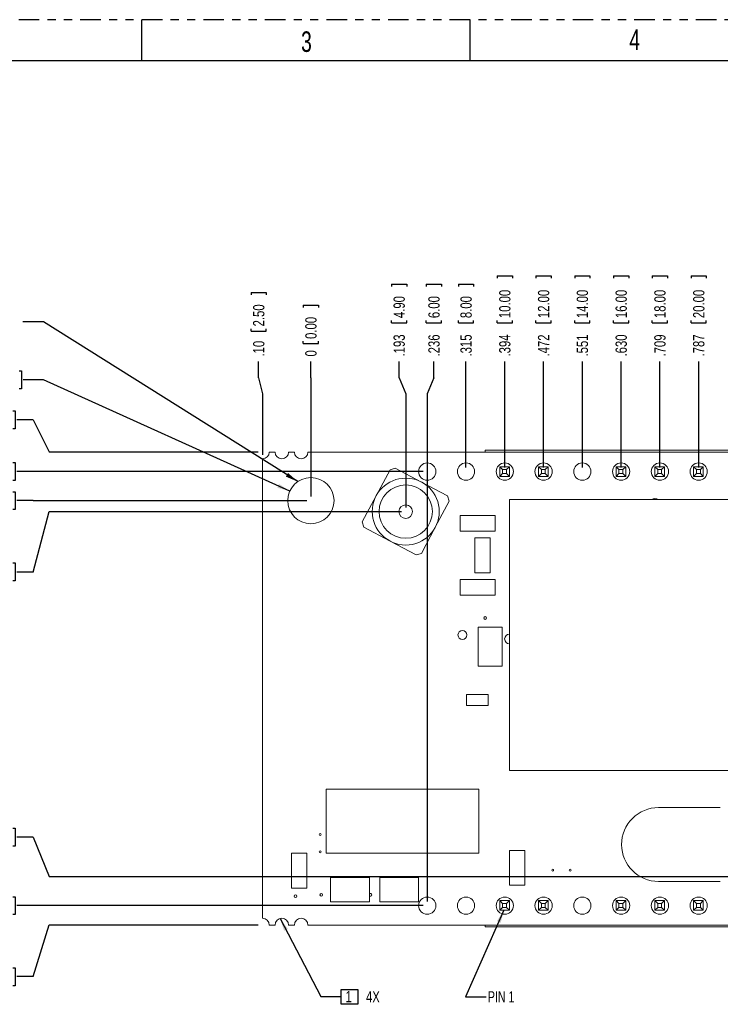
# Model space of a CAD drawing. Header units: inches. Extents: x 0 to 34, y 0 to 22.
# Tile 3 of 8: x 7.5 to 16, y 10 to 22. Entities that reach past the tile are written whole.
import ezdxf

# ---------------------------------------------------------------- set-up
doc = ezdxf.new("R2010")
doc.units = ezdxf.units.IN
doc.header["$MEASUREMENT"] = 0
doc.linetypes.add('PHANTOM', pattern=[0.5, 0.25, -0.05, 0.05, -0.05, 0.05, -0.05])
doc.layers.add('P2', color=3, linetype='Continuous')
doc.layers.add('SLD-0', color=7, linetype='Continuous')
doc.styles.add('SLDTEXTSTYLE1', font='TXT', dxfattribs={"width": 0.75})
doc.styles.add('SLDTEXTSTYLE2', font='TXT', dxfattribs={"width": 0.7})
doc.dimstyles.new('SLDDIMSTYLE0', dxfattribs={"dimtxt": 0.137795, "dimasz": 0.156, "dimexe": 0, "dimexo": 0.0625, "dimgap": 0.034449, "dimtad": 0, "dimtih": 1, "dimtoh": 1, "dimdec": 0, "dimlfac": 0.166667, "dimrnd": 1e-09, "dimdsep": 46, "dimtxsty": 'SLDTEXTSTYLE1', "dimblk1": 'NONE', "dimblk2": 'NONE', "dimsah": 1, "dimcen": 0.09, "dimadec": 0, "dimazin": 2, "dimtfac": 1, "dimtdec": 0, "dimtofl": 0, "dimtmove": 0, "dimatfit": 3, "dimldrblk": 'NONE', "dimfxl": 1, "dimfrac": 2, "dimtolj": 1, "dimtzin": 12, "dimarcsym": 0})
doc.dimstyles.new('SLDDIMSTYLE1', dxfattribs={"dimtxt": 0.137795, "dimasz": 0.156, "dimexe": 0, "dimexo": 0.0625, "dimgap": 0.034449, "dimtad": 0, "dimtih": 1, "dimtoh": 1, "dimlfac": 0.166667, "dimrnd": 1e-09, "dimzin": 4, "dimdsep": 46, "dimtxsty": 'SLDTEXTSTYLE1', "dimblk1": 'NONE', "dimblk2": 'NONE', "dimsah": 1, "dimcen": 0.09, "dimadec": 0, "dimazin": 1, "dimtfac": 1, "dimtdec": 3, "dimtofl": 0, "dimtmove": 0, "dimatfit": 3, "dimldrblk": 'NONE', "dimfxl": 1, "dimfrac": 2, "dimtolj": 1, "dimtzin": 12, "dimarcsym": 0})
doc.dimstyles.new('SLDDIMSTYLE2', dxfattribs={"dimtxt": 0.137795, "dimasz": 0.156, "dimexe": 0, "dimexo": 0.0625, "dimgap": 0.034449, "dimtad": 0, "dimtih": 1, "dimtoh": 1, "dimdec": 3, "dimlfac": 0.166667, "dimrnd": 1e-09, "dimzin": 12, "dimdsep": 46, "dimtxsty": 'SLDTEXTSTYLE1', "dimblk1": 'NONE', "dimblk2": 'NONE', "dimsah": 1, "dimcen": 0.09, "dimadec": 0, "dimazin": 3, "dimtfac": 1, "dimtdec": 3, "dimtofl": 0, "dimtmove": 0, "dimatfit": 3, "dimldrblk": 'NONE', "dimfxl": 1, "dimfrac": 2, "dimtolj": 1, "dimtzin": 12, "dimarcsym": 0})
doc.dimstyles.new('SLDDIMSTYLE3', dxfattribs={"dimtxt": 0.137795, "dimasz": 0.156, "dimexe": 0, "dimexo": 0.0625, "dimgap": 0.034449, "dimtad": 0, "dimtih": 1, "dimtoh": 1, "dimdec": 3, "dimlfac": 0.166667, "dimrnd": 1e-09, "dimzin": 4, "dimdsep": 46, "dimtxsty": 'SLDTEXTSTYLE1', "dimblk1": 'NONE', "dimblk2": 'NONE', "dimsah": 1, "dimcen": 0.09, "dimadec": 0, "dimazin": 1, "dimtfac": 1, "dimtdec": 3, "dimtofl": 0, "dimtmove": 0, "dimatfit": 3, "dimldrblk": 'NONE', "dimfxl": 1, "dimfrac": 2, "dimtolj": 1, "dimtzin": 12, "dimarcsym": 0})
doc.dimstyles.new('SLDDIMSTYLE4', dxfattribs={"dimtxt": 0.137795, "dimasz": 0.156, "dimexe": 0, "dimexo": 0.0625, "dimgap": 0.034449, "dimtad": 0, "dimtih": 1, "dimtoh": 1, "dimlfac": 0.166667, "dimrnd": 1e-09, "dimzin": 12, "dimdsep": 46, "dimtxsty": 'SLDTEXTSTYLE1', "dimblk1": 'NONE', "dimblk2": 'NONE', "dimsah": 1, "dimcen": 0.09, "dimadec": 0, "dimazin": 3, "dimtfac": 1, "dimtdec": 3, "dimtofl": 0, "dimtmove": 0, "dimatfit": 3, "dimldrblk": 'NONE', "dimfxl": 1, "dimfrac": 2, "dimtolj": 1, "dimtzin": 12, "dimarcsym": 0})
doc.dimstyles.new('SLDDIMSTYLE5', dxfattribs={"dimtxt": 0.137795, "dimasz": 0.156, "dimexe": 0, "dimexo": 0.0625, "dimgap": 0.034449, "dimtad": 0, "dimtih": 1, "dimtoh": 1, "dimdec": 0, "dimlfac": 0.166667, "dimrnd": 1e-09, "dimdsep": 46, "dimtxsty": 'SLDTEXTSTYLE1', "dimblk1": 'NONE', "dimblk2": 'NONE', "dimsah": 1, "dimcen": 0.09, "dimadec": 0, "dimazin": 2, "dimtfac": 1, "dimtdec": 0, "dimtofl": 0, "dimtmove": 0, "dimatfit": 3, "dimldrblk": 'NONE', "dimfxl": 1, "dimfrac": 2, "dimtolj": 1, "dimtzin": 12, "dimarcsym": 0})
doc.dimstyles.new('SLDDIMSTYLE6', dxfattribs={"dimtxt": 0.137795, "dimasz": 0.156, "dimexe": 0, "dimexo": 0.0625, "dimgap": 0.034449, "dimtad": 0, "dimtih": 1, "dimtoh": 1, "dimlfac": 0.166667, "dimrnd": 1e-09, "dimzin": 4, "dimdsep": 46, "dimtxsty": 'SLDTEXTSTYLE1', "dimblk1": 'NONE', "dimblk2": 'NONE', "dimsah": 1, "dimcen": 0.09, "dimadec": 0, "dimazin": 1, "dimtfac": 1, "dimtofl": 0, "dimtmove": 0, "dimatfit": 3, "dimldrblk": 'NONE', "dimfxl": 1, "dimfrac": 2, "dimtolj": 1, "dimtzin": 12, "dimarcsym": 0})
doc.dimstyles.new('SLDDIMSTYLE7', dxfattribs={"dimtxt": 0.137795, "dimasz": 0.156, "dimexe": 0, "dimexo": 0.0625, "dimgap": 0.034449, "dimtad": 0, "dimtih": 1, "dimtoh": 1, "dimdec": 3, "dimlfac": 0.166667, "dimrnd": 1e-09, "dimzin": 12, "dimdsep": 46, "dimtxsty": 'SLDTEXTSTYLE1', "dimsah": 1, "dimcen": 0, "dimadec": 0, "dimazin": 3, "dimtfac": 1, "dimtdec": 3, "dimtofl": 0, "dimtmove": 0, "dimatfit": 3, "dimfxl": 1, "dimfrac": 2, "dimtolj": 1, "dimtzin": 12, "dimarcsym": 0})
doc.dimstyles.new('SLDDIMSTYLE8', dxfattribs={"dimtxt": 0.18, "dimasz": 0.156, "dimexe": 0, "dimexo": 0.0625, "dimgap": 0, "dimtad": 0, "dimtih": 1, "dimtoh": 1, "dimdec": 0, "dimrnd": 1e-09, "dimzin": 0, "dimdsep": 46, "dimtxsty": 'Standard', "dimsah": 1, "dimcen": 0.09, "dimadec": 0, "dimazin": 0, "dimtfac": 0.156, "dimtdec": 0, "dimtofl": 0, "dimtmove": 0, "dimatfit": 3, "dimfxl": 1, "dimfrac": 2, "dimtolj": 1, "dimtzin": 0, "dimarcsym": 0})

# ---------------------------------------------------------------- blocks, each defined once
blk = doc.blocks.new('_D')
at = {"layer": 'SLD-0'}
for p, q in [((10.966, 18.52), (11.152, 18.52)), ((10.966, 18.52), (10.966, 18.492)), ((11.152, 18.52), (11.152, 18.492)), ((10.966, 18.052), (10.966, 18.08)), ((10.966, 18.052), (11.152, 18.052)), ((11.152, 18.052), (11.152, 18.08)), ((11.059, 17.635), (11.059, 17.832)), ((11.059, 17.635), (11.059, 17.438)), ((11.059, 17.438), (11.059, 16.187))]:
    blk.add_line(p, q, dxfattribs=at)
at = {"layer": 'SLD-0', "attachment_point": 1, "rotation": 90, "style": 'SLDTEXTSTYLE1'}
for s, insert, char_height in [('0.00', (10.991, 18.108), 0.1378), ('0', (10.991, 17.894), 0.138)]:
    blk.add_mtext(s, dxfattribs=dict(at, insert=insert, char_height=char_height))
blk = doc.blocks.new('_NONE')
blk = doc.blocks.new('_D_1')
at = {"layer": 'SLD-0'}
for p, q in [((10.33, 18.673), (10.516, 18.673)), ((10.33, 18.673), (10.33, 18.645)), ((10.516, 18.673), (10.516, 18.645)), ((10.33, 18.205), (10.33, 18.233)), ((10.33, 18.205), (10.516, 18.205)), ((10.516, 18.205), (10.516, 18.233)), ((10.423, 17.635), (10.423, 17.832)), ((10.423, 17.635), (10.469, 17.438)), ((10.469, 17.438), (10.469, 16.697))]:
    blk.add_line(p, q, dxfattribs=at)
at = {"layer": 'SLD-0', "char_height": 0.1378, "attachment_point": 1, "rotation": 90, "style": 'SLDTEXTSTYLE1'}
for s, insert in [('2.50', (10.355, 18.261)), ('.10', (10.355, 17.894))]:
    blk.add_mtext(s, dxfattribs=dict(at, insert=insert))
blk = doc.blocks.new('_D_2')
at = {"layer": 'SLD-0'}
for p, q in [((12.041, 18.774), (12.227, 18.774)), ((12.041, 18.774), (12.041, 18.746)), ((12.227, 18.774), (12.227, 18.746)), ((12.041, 18.306), (12.041, 18.334)), ((12.041, 18.306), (12.227, 18.306)), ((12.227, 18.306), (12.227, 18.334)), ((12.134, 17.635), (12.134, 17.832)), ((12.134, 17.635), (12.215, 17.438)), ((12.215, 17.438), (12.215, 16.054))]:
    blk.add_line(p, q, dxfattribs=at)
at = {"layer": 'SLD-0', "char_height": 0.1378, "attachment_point": 1, "rotation": 90, "style": 'SLDTEXTSTYLE1'}
for s, insert in [('4.90', (12.066, 18.362)), ('.193', (12.066, 17.894))]:
    blk.add_mtext(s, dxfattribs=dict(at, insert=insert))
blk = doc.blocks.new('_D_3')
at = {"layer": 'SLD-0'}
for p, q in [((12.465, 18.774), (12.651, 18.774)), ((12.465, 18.774), (12.465, 18.746)), ((12.651, 18.774), (12.651, 18.746)), ((12.465, 18.306), (12.465, 18.334)), ((12.465, 18.306), (12.651, 18.306)), ((12.651, 18.306), (12.651, 18.334)), ((12.558, 17.635), (12.558, 17.832)), ((12.558, 17.635), (12.477, 17.438)), ((12.477, 17.438), (12.477, 11.25))]:
    blk.add_line(p, q, dxfattribs=at)
at = {"layer": 'SLD-0', "char_height": 0.1378, "attachment_point": 1, "rotation": 90, "style": 'SLDTEXTSTYLE1'}
for s, insert in [('6.00', (12.49, 18.362)), ('.236', (12.49, 17.894))]:
    blk.add_mtext(s, dxfattribs=dict(at, insert=insert))
blk = doc.blocks.new('_D_4')
at = {"layer": 'SLD-0'}
for p, q in [((12.856, 18.774), (13.042, 18.774)), ((12.856, 18.774), (12.856, 18.746)), ((13.042, 18.774), (13.042, 18.746)), ((12.856, 18.306), (12.856, 18.334)), ((12.856, 18.306), (13.042, 18.306)), ((13.042, 18.306), (13.042, 18.334)), ((12.949, 16.541), (12.949, 17.832))]:
    blk.add_line(p, q, dxfattribs=at)
at = {"layer": 'SLD-0', "char_height": 0.1378, "attachment_point": 1, "rotation": 90, "style": 'SLDTEXTSTYLE1'}
for s, insert in [('8.00', (12.881, 18.362)), ('.315', (12.881, 17.894))]:
    blk.add_mtext(s, dxfattribs=dict(at, insert=insert))
blk = doc.blocks.new('_D_5')
at = {"layer": 'SLD-0'}
for p, q in [((13.329, 18.876), (13.515, 18.876)), ((13.329, 18.876), (13.329, 18.848)), ((13.515, 18.876), (13.515, 18.848)), ((13.329, 18.306), (13.329, 18.334)), ((13.329, 18.306), (13.515, 18.306)), ((13.515, 18.306), (13.515, 18.334)), ((13.422, 16.541), (13.422, 17.832))]:
    blk.add_line(p, q, dxfattribs=at)
at = {"layer": 'SLD-0', "char_height": 0.1378, "attachment_point": 1, "rotation": 90, "style": 'SLDTEXTSTYLE1'}
for s, insert in [('10.00', (13.353, 18.362)), ('.394', (13.353, 17.894))]:
    blk.add_mtext(s, dxfattribs=dict(at, insert=insert))
blk = doc.blocks.new('_D_6')
at = {"layer": 'SLD-0'}
for p, q in [((13.801, 18.876), (13.987, 18.876)), ((13.801, 18.876), (13.801, 18.848)), ((13.987, 18.876), (13.987, 18.848)), ((13.801, 18.306), (13.801, 18.334)), ((13.801, 18.306), (13.987, 18.306)), ((13.987, 18.306), (13.987, 18.334)), ((13.894, 16.541), (13.894, 17.832))]:
    blk.add_line(p, q, dxfattribs=at)
at = {"layer": 'SLD-0', "char_height": 0.1378, "attachment_point": 1, "rotation": 90, "style": 'SLDTEXTSTYLE1'}
for s, insert in [('12.00', (13.826, 18.362)), ('.472', (13.826, 17.894))]:
    blk.add_mtext(s, dxfattribs=dict(at, insert=insert))
blk = doc.blocks.new('_D_7')
at = {"layer": 'SLD-0'}
for p, q in [((14.274, 18.876), (14.459, 18.876)), ((14.274, 18.876), (14.274, 18.848)), ((14.459, 18.876), (14.459, 18.848)), ((14.274, 18.306), (14.274, 18.334)), ((14.274, 18.306), (14.459, 18.306)), ((14.459, 18.306), (14.459, 18.334)), ((14.367, 16.541), (14.367, 17.832))]:
    blk.add_line(p, q, dxfattribs=at)
at = {"layer": 'SLD-0', "char_height": 0.1378, "attachment_point": 1, "rotation": 90, "style": 'SLDTEXTSTYLE1'}
for s, insert in [('14.00', (14.298, 18.362)), ('.551', (14.298, 17.894))]:
    blk.add_mtext(s, dxfattribs=dict(at, insert=insert))
blk = doc.blocks.new('_D_8')
at = {"layer": 'SLD-0'}
for p, q in [((14.746, 18.876), (14.932, 18.876)), ((14.746, 18.876), (14.746, 18.848)), ((14.932, 18.876), (14.932, 18.848)), ((14.746, 18.306), (14.746, 18.334)), ((14.746, 18.306), (14.932, 18.306)), ((14.932, 18.306), (14.932, 18.334)), ((14.839, 16.541), (14.839, 17.832))]:
    blk.add_line(p, q, dxfattribs=at)
at = {"layer": 'SLD-0', "char_height": 0.1378, "attachment_point": 1, "rotation": 90, "style": 'SLDTEXTSTYLE1'}
for s, insert in [('16.00', (14.771, 18.362)), ('.630', (14.771, 17.894))]:
    blk.add_mtext(s, dxfattribs=dict(at, insert=insert))
blk = doc.blocks.new('_D_9')
at = {"layer": 'SLD-0'}
for p, q in [((15.218, 18.876), (15.404, 18.876)), ((15.218, 18.876), (15.218, 18.848)), ((15.404, 18.876), (15.404, 18.848)), ((15.218, 18.306), (15.218, 18.334)), ((15.218, 18.306), (15.404, 18.306)), ((15.404, 18.306), (15.404, 18.334)), ((15.311, 16.541), (15.311, 17.832))]:
    blk.add_line(p, q, dxfattribs=at)
at = {"layer": 'SLD-0', "char_height": 0.1378, "attachment_point": 1, "rotation": 90, "style": 'SLDTEXTSTYLE1'}
for s, insert in [('18.00', (15.243, 18.362)), ('.709', (15.243, 17.894))]:
    blk.add_mtext(s, dxfattribs=dict(at, insert=insert))
blk = doc.blocks.new('_D_10')
at = {"layer": 'SLD-0'}
for p, q in [((15.691, 18.876), (15.877, 18.876)), ((15.691, 18.876), (15.691, 18.848)), ((15.877, 18.876), (15.877, 18.848)), ((15.691, 18.306), (15.691, 18.334)), ((15.691, 18.306), (15.877, 18.306)), ((15.877, 18.306), (15.877, 18.334)), ((15.784, 16.541), (15.784, 17.832))]:
    blk.add_line(p, q, dxfattribs=at)
at = {"layer": 'SLD-0', "char_height": 0.1378, "attachment_point": 1, "rotation": 90, "style": 'SLDTEXTSTYLE1'}
for s, insert in [('20.00', (15.716, 18.362)), ('.787', (15.716, 17.894))]:
    blk.add_mtext(s, dxfattribs=dict(at, insert=insert))
blk = doc.blocks.new('_D_11')
at = {"layer": 'SLD-0'}
for p, q in [((16.163, 18.876), (16.349, 18.876)), ((16.163, 18.876), (16.163, 18.848)), ((16.349, 18.876), (16.349, 18.848)), ((16.163, 18.306), (16.163, 18.334)), ((16.163, 18.306), (16.349, 18.306)), ((16.349, 18.306), (16.349, 18.334)), ((16.256, 16.541), (16.256, 17.832))]:
    blk.add_line(p, q, dxfattribs=at)
at = {"layer": 'SLD-0', "char_height": 0.1378, "attachment_point": 1, "rotation": 90, "style": 'SLDTEXTSTYLE1'}
for s, insert in [('22.00', (16.188, 18.362)), ('.866', (16.188, 17.894))]:
    blk.add_mtext(s, dxfattribs=dict(at, insert=insert))
blk = doc.blocks.new('_D_12')
at = {"layer": 'SLD-0'}
for p, q in [((16.636, 18.876), (16.822, 18.876)), ((16.636, 18.876), (16.636, 18.848)), ((16.822, 18.876), (16.822, 18.848)), ((16.636, 18.306), (16.636, 18.334)), ((16.636, 18.306), (16.822, 18.306)), ((16.822, 18.306), (16.822, 18.334)), ((16.729, 16.541), (16.729, 17.832))]:
    blk.add_line(p, q, dxfattribs=at)
at = {"layer": 'SLD-0', "char_height": 0.1378, "attachment_point": 1, "rotation": 90, "style": 'SLDTEXTSTYLE1'}
for s, insert in [('24.00', (16.66, 18.362)), ('.945', (16.66, 17.894))]:
    blk.add_mtext(s, dxfattribs=dict(at, insert=insert))
blk = doc.blocks.new('_D_13')
at = {"layer": 'SLD-0'}
for p, q in [((17.108, 18.978), (17.294, 18.978)), ((17.108, 18.978), (17.108, 18.95)), ((17.294, 18.978), (17.294, 18.95)), ((17.108, 18.408), (17.108, 18.436)), ((17.108, 18.408), (17.294, 18.408)), ((17.294, 18.408), (17.294, 18.436)), ((17.201, 16.541), (17.201, 17.832))]:
    blk.add_line(p, q, dxfattribs=at)
at = {"layer": 'SLD-0', "char_height": 0.1378, "attachment_point": 1, "rotation": 90, "style": 'SLDTEXTSTYLE1'}
for s, insert in [('26.00', (17.133, 18.464)), ('1.024', (17.133, 17.894))]:
    blk.add_mtext(s, dxfattribs=dict(at, insert=insert))
blk = doc.blocks.new('_D_14')
at = {"layer": 'SLD-0'}
for p, q in [((17.581, 18.978), (17.767, 18.978)), ((17.581, 18.978), (17.581, 18.95)), ((17.767, 18.978), (17.767, 18.95)), ((17.581, 18.408), (17.581, 18.436)), ((17.581, 18.408), (17.767, 18.408)), ((17.767, 18.408), (17.767, 18.436)), ((17.674, 16.541), (17.674, 17.832))]:
    blk.add_line(p, q, dxfattribs=at)
at = {"layer": 'SLD-0', "char_height": 0.1378, "attachment_point": 1, "rotation": 90, "style": 'SLDTEXTSTYLE1'}
for s, insert in [('28.00', (17.605, 18.464)), ('1.102', (17.605, 17.894))]:
    blk.add_mtext(s, dxfattribs=dict(at, insert=insert))
blk = doc.blocks.new('_D_15')
at = {"layer": 'SLD-0'}
for p, q in [((18.053, 18.978), (18.239, 18.978)), ((18.053, 18.978), (18.053, 18.95)), ((18.239, 18.978), (18.239, 18.95)), ((18.053, 18.408), (18.053, 18.436)), ((18.053, 18.408), (18.239, 18.408)), ((18.239, 18.408), (18.239, 18.436)), ((18.146, 16.541), (18.146, 17.832))]:
    blk.add_line(p, q, dxfattribs=at)
at = {"layer": 'SLD-0', "char_height": 0.1378, "attachment_point": 1, "rotation": 90, "style": 'SLDTEXTSTYLE1'}
for s, insert in [('30.00', (18.078, 18.464)), ('1.181', (18.078, 17.894))]:
    blk.add_mtext(s, dxfattribs=dict(at, insert=insert))
blk = doc.blocks.new('_D_16')
at = {"layer": 'SLD-0'}
for p, q in [((18.95, 18.978), (19.136, 18.978)), ((18.95, 18.978), (18.95, 18.95)), ((19.136, 18.978), (19.136, 18.95)), ((18.95, 18.408), (18.95, 18.436)), ((18.95, 18.408), (19.136, 18.408)), ((19.136, 18.408), (19.136, 18.436)), ((19.043, 17.635), (19.043, 17.832)), ((19.043, 17.635), (19.091, 17.438)), ((19.091, 17.438), (19.091, 11.604))]:
    blk.add_line(p, q, dxfattribs=at)
at = {"layer": 'SLD-0', "char_height": 0.1378, "attachment_point": 1, "rotation": 90, "style": 'SLDTEXTSTYLE1'}
for s, insert in [('34.00', (18.975, 18.464)), ('1.339', (18.975, 17.894))]:
    blk.add_mtext(s, dxfattribs=dict(at, insert=insert))
blk = doc.blocks.new('_D_17')
at = {"layer": 'SLD-0'}
for p, q in [((19.586, 18.876), (19.772, 18.876)), ((19.586, 18.876), (19.586, 18.848)), ((19.772, 18.876), (19.772, 18.848)), ((19.586, 18.306), (19.586, 18.334)), ((19.586, 18.306), (19.772, 18.306)), ((19.772, 18.306), (19.772, 18.334)), ((19.679, 16.697), (19.679, 17.832))]:
    blk.add_line(p, q, dxfattribs=at)
at = {"layer": 'SLD-0', "char_height": 0.1378, "attachment_point": 1, "rotation": 90, "style": 'SLDTEXTSTYLE1'}
for s, insert in [('36.50', (19.611, 18.362)), ('1.44', (19.611, 17.894))]:
    blk.add_mtext(s, dxfattribs=dict(at, insert=insert))
blk = doc.blocks.new('_D_18')
at = {"layer": 'SLD-0'}
for p, q in [((7.001, 16.246), (6.973, 16.246)), ((6.973, 16.246), (6.973, 16.027)), ((7.428, 16.246), (7.456, 16.246)), ((7.456, 16.246), (7.456, 16.027)), ((7.674, 16.137), (7.477, 16.137)), ((7.674, 16.137), (7.87, 16.137)), ((7.87, 16.137), (11.009, 16.137)), ((6.973, 16.027), (7.001, 16.027)), ((7.456, 16.027), (7.428, 16.027))]:
    blk.add_line(p, q, dxfattribs=at)
at = {"layer": 'SLD-0', "attachment_point": 1, "style": 'SLDTEXTSTYLE1'}
for s, insert, char_height in [('0', (6.851, 16.205), 0.138), ('0.00', (7.036, 16.205), 0.1378)]:
    blk.add_mtext(s, dxfattribs=dict(at, insert=insert, char_height=char_height))
blk = doc.blocks.new('_D_19')
at = {"layer": 'SLD-0'}
for p, q in [((7.674, 15.267), (7.87, 16.004)), ((7.87, 16.004), (12.165, 16.004)), ((7.001, 15.377), (6.973, 15.377)), ((6.973, 15.377), (6.973, 15.158)), ((7.428, 15.377), (7.456, 15.377)), ((7.456, 15.377), (7.456, 15.158)), ((7.674, 15.267), (7.477, 15.267)), ((6.973, 15.158), (7.001, 15.158)), ((7.456, 15.158), (7.428, 15.158))]:
    blk.add_line(p, q, dxfattribs=at)
at = {"layer": 'SLD-0', "char_height": 0.1378, "attachment_point": 1, "style": 'SLDTEXTSTYLE1'}
for s, insert in [('.022', (6.596, 15.336)), ('0.55', (7.036, 15.336))]:
    blk.add_mtext(s, dxfattribs=dict(at, insert=insert))
blk = doc.blocks.new('_D_20')
at = {"layer": 'SLD-0'}
for p, q in [((6.9, 12.144), (6.872, 12.144)), ((6.872, 12.144), (6.872, 11.925)), ((7.428, 12.144), (7.456, 12.144)), ((7.456, 12.144), (7.456, 11.925)), ((7.674, 12.035), (7.477, 12.035)), ((7.674, 12.035), (7.87, 11.554)), ((6.872, 11.925), (6.9, 11.925)), ((7.456, 11.925), (7.428, 11.925)), ((7.87, 11.554), (19.041, 11.554))]:
    blk.add_line(p, q, dxfattribs=at)
at = {"layer": 'SLD-0', "char_height": 0.1378, "attachment_point": 1, "style": 'SLDTEXTSTYLE1'}
for s, insert in [('.764', (6.494, 12.103)), ('19.40', (6.935, 12.103))]:
    blk.add_mtext(s, dxfattribs=dict(at, insert=insert))
blk = doc.blocks.new('_D_21')
at = {"layer": 'SLD-0'}
for p, q in [((6.9, 11.309), (6.872, 11.309)), ((6.872, 11.309), (6.872, 11.09)), ((7.428, 11.309), (7.456, 11.309)), ((7.456, 11.309), (7.456, 11.09)), ((12.427, 11.2), (7.477, 11.2)), ((6.872, 11.09), (6.9, 11.09)), ((7.456, 11.09), (7.428, 11.09))]:
    blk.add_line(p, q, dxfattribs=at)
at = {"layer": 'SLD-0', "char_height": 0.1378, "attachment_point": 1, "style": 'SLDTEXTSTYLE1'}
for s, insert in [('.823', (6.494, 11.268)), ('20.90', (6.935, 11.268))]:
    blk.add_mtext(s, dxfattribs=dict(at, insert=insert))
blk = doc.blocks.new('_D_22')
at = {"layer": 'SLD-0'}
for p, q in [((7.674, 10.334), (7.87, 10.964)), ((7.87, 10.964), (10.419, 10.964)), ((6.9, 10.443), (6.872, 10.443)), ((6.872, 10.443), (6.872, 10.224)), ((7.428, 10.443), (7.456, 10.443)), ((7.456, 10.443), (7.456, 10.224)), ((7.674, 10.334), (7.477, 10.334)), ((6.872, 10.224), (6.9, 10.224)), ((7.456, 10.224), (7.428, 10.224))]:
    blk.add_line(p, q, dxfattribs=at)
at = {"layer": 'SLD-0', "char_height": 0.1378, "attachment_point": 1, "style": 'SLDTEXTSTYLE1'}
for s, insert in [('.86', (6.596, 10.402)), ('21.90', (6.935, 10.402))]:
    blk.add_mtext(s, dxfattribs=dict(at, insert=insert))
blk = doc.blocks.new('_D_23')
at = {"layer": 'SLD-0'}
for p, q in [((7.001, 16.6), (6.973, 16.6)), ((6.973, 16.6), (6.973, 16.382)), ((7.428, 16.6), (7.456, 16.6)), ((7.456, 16.6), (7.456, 16.382)), ((12.427, 16.491), (7.477, 16.491)), ((6.973, 16.382), (7.001, 16.382)), ((7.456, 16.382), (7.428, 16.382))]:
    blk.add_line(p, q, dxfattribs=at)
at = {"layer": 'SLD-0', "char_height": 0.1378, "attachment_point": 1, "style": 'SLDTEXTSTYLE1'}
for s, insert in [('.059', (6.596, 16.559)), ('1.50', (7.036, 16.559))]:
    blk.add_mtext(s, dxfattribs=dict(at, insert=insert))
blk = doc.blocks.new('_D_24')
at = {"layer": 'SLD-0'}
for p, q in [((7.001, 17.233), (6.973, 17.233)), ((6.973, 17.233), (6.973, 17.014)), ((7.428, 17.233), (7.456, 17.233)), ((7.456, 17.233), (7.456, 17.014)), ((7.674, 17.123), (7.477, 17.123)), ((7.674, 17.123), (7.87, 16.73)), ((6.973, 17.014), (7.001, 17.014)), ((7.456, 17.014), (7.428, 17.014)), ((7.87, 16.73), (10.419, 16.73))]:
    blk.add_line(p, q, dxfattribs=at)
at = {"layer": 'SLD-0', "char_height": 0.1378, "attachment_point": 1, "style": 'SLDTEXTSTYLE1'}
for s, insert in [('.10', (6.698, 17.191)), ('2.50', (7.036, 17.191))]:
    blk.add_mtext(s, dxfattribs=dict(at, insert=insert))
blk = doc.blocks.new('_D_25')
at = {"layer": 'SLD-0'}
for p, q in [((7.078, 17.719), (7.05, 17.719)), ((7.05, 17.719), (7.05, 17.5)), ((7.504, 17.719), (7.532, 17.719)), ((7.532, 17.719), (7.532, 17.5)), ((7.803, 17.61), (7.553, 17.61)), ((10.803, 16.253), (7.803, 17.61)), ((7.05, 17.5), (7.078, 17.5)), ((7.532, 17.5), (7.504, 17.5))]:
    blk.add_line(p, q, dxfattribs=at)
blk.add_solid([(10.803, 16.253), (10.671, 16.341), (10.65, 16.294)], dxfattribs=at)
at = {"layer": 'SLD-0', "char_height": 0.1378, "attachment_point": 1, "style": 'SLDTEXTSTYLE1'}
for s, insert in [('2X', (6.2, 17.678)), ('%%c', (6.465, 17.676)), ('.094', (6.673, 17.678)), ('2.39', (7.113, 17.678))]:
    blk.add_mtext(s, dxfattribs=dict(at, insert=insert))
blk = doc.blocks.new('SW_NOTE_5')
at = {"layer": 'SLD-0', "color": 0}
for p, q in [((0, -0.094), (0, 0.086)), ((0, 0.086), (0.203, 0.086)), ((0.203, 0.086), (0.203, -0.094)), ((0.203, -0.094), (0, -0.094))]:
    blk.add_line(p, q, dxfattribs=at)
at = {"layer": 'SLD-0', "color": 0, "insert": (0.053, 0.07), "char_height": 0.138, "attachment_point": 1, "style": 'SLDTEXTSTYLE1'}
blk.add_mtext('1', dxfattribs=at)

msp = doc.modelspace()

# ---------------------------------------------------------------- linework, layer by layer
at = {"color": 7, "linetype": 'Continuous', "lineweight": 15}
for p, q in [((10.6224, 16.7295), (10.5515, 16.7295)), ((10.8586, 16.7295), (10.7878, 16.7295)), ((19.1237, 16.7295), (11.024, 16.7295)), ((13.1828, 16.7508), (18.3796, 16.7508)), ((13.1828, 16.7295), (13.1828, 16.7508)), ((10.4689, 16.6468), (10.4689, 11.0462)), ((11.8551, 16.1948), (12.0242, 16.5129)), ((12.0242, 16.5129), (12.0881, 16.5324)), ((12.0881, 16.5324), (12.4062, 16.3633)), ((13.36, 16.55), (13.4781, 16.55)), ((13.36, 16.55), (13.3954, 16.5146)), ((13.36, 16.4319), (13.36, 16.55)), ((13.36, 16.4319), (13.3954, 16.4673)), ((13.4426, 16.5146), (13.3954, 16.5146)), ((13.3954, 16.5146), (13.3954, 16.4673)), ((13.3954, 16.4673), (13.4426, 16.4673)), ((13.4426, 16.5146), (13.4781, 16.55)), ((13.4426, 16.4673), (13.4426, 16.5146)), ((13.4426, 16.4673), (13.4781, 16.4319)), ((13.4781, 16.55), (13.4781, 16.4319)), ((13.8324, 16.4319), (13.8324, 16.55)), ((13.8324, 16.55), (13.8678, 16.5146)), ((13.8324, 16.55), (13.9505, 16.55)), ((13.8324, 16.4319), (13.8678, 16.4673)), ((13.8678, 16.5146), (13.8678, 16.4673)), ((13.9151, 16.5146), (13.8678, 16.5146)), ((13.8678, 16.4673), (13.9151, 16.4673)), ((13.9151, 16.5146), (13.9505, 16.55)), ((13.9151, 16.4673), (13.9151, 16.5146)), ((13.9151, 16.4673), (13.9505, 16.4319)), ((13.9505, 16.55), (13.9505, 16.4319)), ((14.7773, 16.55), (14.8954, 16.55)), ((14.7773, 16.55), (14.8127, 16.5146)), ((14.7773, 16.4319), (14.7773, 16.55)), ((14.7773, 16.4319), (14.8127, 16.4673)), ((14.86, 16.5146), (14.8127, 16.5146)), ((14.8127, 16.5146), (14.8127, 16.4673)), ((14.8127, 16.4673), (14.86, 16.4673)), ((14.86, 16.5146), (14.8954, 16.55)), ((14.86, 16.4673), (14.86, 16.5146)), ((14.86, 16.4673), (14.8954, 16.4319)), ((14.8954, 16.55), (14.8954, 16.4319)), ((15.2497, 16.4319), (15.2497, 16.55)), ((15.2497, 16.55), (15.2852, 16.5146)), ((15.2497, 16.55), (15.3678, 16.55)), ((15.2497, 16.4319), (15.2852, 16.4673)), ((15.2852, 16.5146), (15.2852, 16.4673)), ((15.3324, 16.5146), (15.2852, 16.5146)), ((15.2852, 16.4673), (15.3324, 16.4673)), ((15.3324, 16.5146), (15.3678, 16.55)), ((15.3324, 16.4673), (15.3324, 16.5146)), ((15.3324, 16.4673), (15.3678, 16.4319)), ((15.3678, 16.55), (15.3678, 16.4319)), ((15.7222, 16.55), (15.8403, 16.55)), ((15.7222, 16.55), (15.7576, 16.5146)), ((15.7222, 16.4319), (15.7222, 16.55)), ((15.7222, 16.4319), (15.7576, 16.4673)), ((15.7576, 16.5146), (15.7576, 16.4673)), ((15.8048, 16.5146), (15.7576, 16.5146)), ((15.7576, 16.4673), (15.8048, 16.4673)), ((15.8048, 16.5146), (15.8403, 16.55)), ((15.8048, 16.4673), (15.8048, 16.5146)), ((15.8048, 16.4673), (15.8403, 16.4319)), ((15.8403, 16.55), (15.8403, 16.4319)), ((12.4062, 16.3633), (12.7242, 16.1942)), ((13.4781, 16.4319), (13.36, 16.4319)), ((13.9505, 16.4319), (13.8324, 16.4319)), ((14.8954, 16.4319), (14.7773, 16.4319)), ((15.3678, 16.4319), (15.2497, 16.4319)), ((15.8403, 16.4319), (15.7222, 16.4319)), ((11.686, 15.8767), (11.8551, 16.1948)), ((12.7438, 16.1303), (12.5746, 15.8122)), ((12.7242, 16.1942), (12.7438, 16.1303)), ((17.02, 16.1491), (13.48, 16.1491)), ((13.48, 16.1491), (13.48, 12.8491)), ((11.7055, 15.8129), (11.686, 15.8767)), ((12.879, 15.9556), (12.879, 15.7666)), ((13.3042, 15.9556), (12.879, 15.9556)), ((13.3042, 15.7666), (13.3042, 15.9556)), ((12.0236, 15.6437), (11.7055, 15.8129)), ((12.5746, 15.8122), (12.4055, 15.4941)), ((12.879, 15.7666), (13.3042, 15.7666)), ((12.3416, 15.4746), (12.0236, 15.6437)), ((13.2452, 15.6839), (13.0562, 15.6839)), ((13.0562, 15.6839), (13.0562, 15.2587)), ((13.2452, 15.2587), (13.2452, 15.6839)), ((12.4055, 15.4941), (12.3416, 15.4746)), ((13.0562, 15.2587), (13.2452, 15.2587)), ((13.3042, 15.1756), (12.879, 15.1756)), ((12.879, 15.1756), (12.879, 14.9866)), ((13.3042, 14.9866), (13.3042, 15.1756)), ((12.879, 14.9866), (13.3042, 14.9866)), ((13.0964, 14.5935), (13.0964, 14.1211)), ((13.3916, 14.5935), (13.0964, 14.5935)), ((13.3916, 14.1211), (13.3916, 14.5935)), ((13.0964, 14.1211), (13.3916, 14.1211)), ((13.2176, 13.7731), (12.9536, 13.7731)), ((12.9536, 13.7731), (12.9536, 13.6411)), ((13.2176, 13.6411), (13.2176, 13.7731)), ((12.9536, 13.6411), (13.2176, 13.6411)), ((13.48, 12.8491), (17.02, 12.8491)), ((13.1065, 12.6199), (11.2465, 12.6199)), ((11.2465, 12.6199), (11.2465, 11.8399)), ((13.1065, 11.8399), (13.1065, 12.6199)), ((16.0473, 12.395), (15.2937, 12.395)), ((14.8449, 11.9462), (14.8449, 11.9438)), ((11.0103, 11.8399), (10.8213, 11.8399)), ((10.8213, 11.8399), (10.8213, 11.4147)), ((11.0103, 11.4147), (11.0103, 11.8399)), ((11.2465, 11.8399), (13.1065, 11.8399)), ((13.4771, 11.8737), (13.4771, 11.4485)), ((13.6661, 11.8737), (13.4771, 11.8737)), ((13.6661, 11.4485), (13.6661, 11.8737)), ((11.2992, 11.5411), (11.2992, 11.2458)), ((11.7716, 11.5411), (11.2992, 11.5411)), ((11.7716, 11.2458), (11.7716, 11.5411)), ((12.3716, 11.5411), (11.8992, 11.5411)), ((11.8992, 11.5411), (11.8992, 11.2458)), ((12.3716, 11.2458), (12.3716, 11.5411)), ((10.8213, 11.4147), (11.0103, 11.4147)), ((13.4771, 11.4485), (13.6661, 11.4485)), ((15.2937, 11.495), (16.0473, 11.495)), ((11.2992, 11.2458), (11.7716, 11.2458)), ((11.8992, 11.2458), (12.3716, 11.2458)), ((13.36, 11.2612), (13.4781, 11.2612)), ((13.36, 11.2612), (13.3954, 11.2257)), ((13.36, 11.143), (13.36, 11.2612)), ((13.36, 11.143), (13.3954, 11.1785)), ((13.3954, 11.2257), (13.3954, 11.1785)), ((13.4426, 11.2257), (13.3954, 11.2257)), ((13.3954, 11.1785), (13.4426, 11.1785)), ((13.4426, 11.2257), (13.4781, 11.2612)), ((13.4426, 11.1785), (13.4426, 11.2257)), ((13.4426, 11.1785), (13.4781, 11.143)), ((13.4781, 11.2612), (13.4781, 11.143)), ((13.8324, 11.143), (13.8324, 11.2612)), ((13.8324, 11.2612), (13.8678, 11.2257)), ((13.8324, 11.2612), (13.9505, 11.2612)), ((13.8324, 11.143), (13.8678, 11.1785)), ((13.8678, 11.2257), (13.8678, 11.1785)), ((13.9151, 11.2257), (13.8678, 11.2257)), ((13.8678, 11.1785), (13.9151, 11.1785)), ((13.9151, 11.2257), (13.9505, 11.2612)), ((13.9151, 11.1785), (13.9151, 11.2257)), ((13.9151, 11.1785), (13.9505, 11.143)), ((13.9505, 11.2612), (13.9505, 11.143)), ((14.7773, 11.2612), (14.8954, 11.2612)), ((14.7773, 11.2612), (14.8127, 11.2257)), ((14.7773, 11.143), (14.7773, 11.2612)), ((14.7773, 11.143), (14.8127, 11.1785)), ((14.8127, 11.2257), (14.8127, 11.1785)), ((14.86, 11.2257), (14.8127, 11.2257)), ((14.8127, 11.1785), (14.86, 11.1785)), ((14.86, 11.2257), (14.8954, 11.2612)), ((14.86, 11.1785), (14.86, 11.2257)), ((14.86, 11.1785), (14.8954, 11.143)), ((14.8954, 11.2612), (14.8954, 11.143)), ((15.2497, 11.143), (15.2497, 11.2612)), ((15.2497, 11.2612), (15.2852, 11.2257)), ((15.2497, 11.2612), (15.3678, 11.2612)), ((15.2497, 11.143), (15.2852, 11.1785)), ((15.2852, 11.2257), (15.2852, 11.1785)), ((15.3324, 11.2257), (15.2852, 11.2257)), ((15.2852, 11.1785), (15.3324, 11.1785)), ((15.3324, 11.2257), (15.3678, 11.2612)), ((15.3324, 11.1785), (15.3324, 11.2257)), ((15.3324, 11.1785), (15.3678, 11.143)), ((15.3678, 11.2612), (15.3678, 11.143)), ((15.7222, 11.143), (15.7222, 11.2612)), ((15.7222, 11.2612), (15.7576, 11.2257)), ((15.7222, 11.2612), (15.8403, 11.2612)), ((15.7222, 11.143), (15.7576, 11.1785)), ((15.7576, 11.2257), (15.7576, 11.1785)), ((15.8048, 11.2257), (15.7576, 11.2257)), ((15.7576, 11.1785), (15.8048, 11.1785)), ((15.8048, 11.2257), (15.8403, 11.2612)), ((15.8048, 11.1785), (15.8048, 11.2257)), ((15.8048, 11.1785), (15.8403, 11.143)), ((15.8403, 11.2612), (15.8403, 11.143)), ((13.4781, 11.143), (13.36, 11.143)), ((13.9505, 11.143), (13.8324, 11.143)), ((14.8954, 11.143), (14.7773, 11.143)), ((15.3678, 11.143), (15.2497, 11.143)), ((15.8403, 11.143), (15.7222, 11.143)), ((10.5515, 10.9635), (10.6224, 10.9635)), ((10.7878, 10.9635), (10.8586, 10.9635)), ((11.024, 10.9635), (19.1237, 10.9635)), ((13.1828, 10.9423), (13.1828, 10.9635)), ((18.3796, 10.9423), (13.1828, 10.9423))]:
    msp.add_line(p, q, dxfattribs=at)
for centre, radius in [((12.4768, 16.4911), 0.105), ((12.9492, 16.4911), 0.105), ((13.4216, 16.4911), 0.105), ((13.8941, 16.4911), 0.105), ((14.3665, 16.4911), 0.105), ((14.839, 16.4911), 0.105), ((15.3114, 16.4911), 0.105), ((15.7838, 16.4911), 0.105), ((11.0594, 16.1367), 0.282), ((12.2149, 16.0035), 0.4075), ((12.2149, 16.0035), 0.3248), ((12.2149, 16.0035), 0.0827), ((13.1816, 14.7064), 0.0165), ((12.9056, 14.4991), 0.054), ((11.1716, 12.0674), 0.0118), ((11.1716, 11.8548), 0.0118), ((14.0053, 11.6311), 0.0118), ((14.2179, 11.6311), 0.0118), ((10.8716, 11.3157), 0.0165), ((11.1863, 11.3311), 0.0165), ((12.4768, 11.1997), 0.105), ((12.9492, 11.1997), 0.105), ((13.4216, 11.1997), 0.105), ((13.8941, 11.1997), 0.105), ((14.3665, 11.1997), 0.105), ((14.839, 11.1997), 0.105), ((15.3114, 11.1997), 0.105), ((15.7838, 11.1997), 0.105)]:
    msp.add_circle(centre, radius, dxfattribs=at)
for centre, radius, start, end in [((10.4689, 16.7295), 0.0827, 270, 0), ((10.7051, 16.7295), 0.0827, 180, 0), ((10.9413, 16.7295), 0.0827, 180, 0), ((15.2516, 16.1046), 0.06, 47.81197, 132.18803), ((13.48, 14.4511), 0.06, 90, 270), ((15.2937, 11.9462), 0.4488, 89.99987, 180), ((15.2937, 11.9438), 0.4488, 180, 270), ((11.7863, 11.3311), 0.0165, 0, 152.33955), ((11.7863, 11.3311), 0.0165, 207.66045, 0), ((10.4689, 10.9635), 0.0827, 0, 90), ((10.7051, 10.9635), 0.0827, 0, 180), ((10.9413, 10.9635), 0.0827, 0, 180)]:
    msp.add_arc(centre, radius, start, end, dxfattribs=at)
at = {"layer": 'P2', "color": 4, "linetype": 'PHANTOM'}
msp.add_line((34, 22), (0, 22), dxfattribs=at)
at = {"layer": 'P2', "color": 3, "linetype": 'Continuous'}
for p, q in [((9, 21.5001), (9, 22.0001)), ((13, 21.5001), (13, 22.0001))]:
    msp.add_line(p, q, dxfattribs=at)
at = {"layer": 'P2', "color": 6, "linetype": 'Continuous'}
msp.add_line((33, 21.5001), (1, 21.4995), dxfattribs=at)

# ---------------------------------------------------------------- block references
at = {"layer": 'SLD-0'}
msp.add_blockref('SW_NOTE_5', (11.4288, 10.091), dxfattribs=at)

# ---------------------------------------------------------------- texts
at = {"layer": 'P2', "color": 3, "char_height": 0.25, "attachment_point": 2, "style": 'SLDTEXTSTYLE2'}
for s, insert in [('3', (11.0051, 21.8573)), ('4', (15.0043, 21.8812))]:
    msp.add_mtext(s, dxfattribs=dict(at, insert=insert))
at = {"layer": 'SLD-0', "char_height": 0.1378, "attachment_point": 1}
for s, insert, style in [('4X', (11.7304, 10.1569), 'SLDTEXTSTYLE1'), ('PIN 1', (13.2159, 10.1569), 'SLDTEXTSTYLE2')]:
    msp.add_mtext(s, dxfattribs=dict(at, insert=insert, style=style))

# ---------------------------------------------------------------- dimensions: what is measured, and where the dimension line sits
at = {"layer": 'SLD-0'}
for feature_location, offset, dtype, origin, dimstyle, picture, middle in [((17.2012, 16.4911, 0.0236), (0, 1.3408), 1, (11.0594, 16.1367, 0.0236), 'SLDDIMSTYLE2', '_D_13', (17.2012, 18.4643)), ((17.6736, 16.4911, 0.0236), (0, 1.3408), 1, (11.0594, 16.1367, 0.0236), 'SLDDIMSTYLE2', '_D_14', (17.6736, 18.4643)), ((18.146, 16.4911, 0.0236), (0, 1.3408), 1, (11.0594, 16.1367, 0.0236), 'SLDDIMSTYLE2', '_D_15', (18.146, 18.4643)), ((19.0909, 11.5541, 0.0236), (-0.0481, 6.2778), 1, (11.0594, 16.1367, 0.0236), 'SLDDIMSTYLE2', '_D_16', (19.0428, 18.4643)), ((13.8941, 16.4911, 0.0236), (0, 1.3408), 1, (11.0594, 16.1367, 0.0236), 'SLDDIMSTYLE2', '_D_6', (13.8941, 18.4133)), ((14.3665, 16.4911, 0.0236), (0, 1.3408), 1, (11.0594, 16.1367, 0.0236), 'SLDDIMSTYLE2', '_D_7', (14.3665, 18.4133)), ((14.839, 16.4911, 0.0236), (0, 1.3408), 1, (11.0594, 16.1367, 0.0236), 'SLDDIMSTYLE3', '_D_8', (14.839, 18.4133)), ((15.3114, 16.4911, 0.0236), (0, 1.3408), 1, (11.0594, 16.1367, 0.0236), 'SLDDIMSTYLE2', '_D_9', (15.3114, 18.4133)), ((15.7838, 16.4911, 0.0236), (0, 1.3408), 1, (11.0594, 16.1367, 0.0236), 'SLDDIMSTYLE2', '_D_10', (15.7838, 18.4133)), ((16.2563, 16.4911, 0.0236), (0, 1.3408), 1, (11.0594, 16.1367, 0.0236), 'SLDDIMSTYLE2', '_D_11', (16.2563, 18.4133)), ((16.7287, 16.4911, 0.0236), (0, 1.3408), 1, (11.0594, 16.1367, 0.0236), 'SLDDIMSTYLE2', '_D_12', (16.7287, 18.4133)), ((19.6789, 16.6468, 0.0236), (0, 1.185), 1, (11.0594, 16.1367, 0.0236), 'SLDDIMSTYLE4', '_D_17', (19.6789, 18.4133)), ((12.2149, 16.0035, 0.0236), (-0.0811, 1.8284), 1, (11.0594, 16.1367, 0.0236), 'SLDDIMSTYLE2', '_D_2', (12.1338, 18.3623)), ((12.4768, 11.1997, 0.0236), (0.0811, 6.6321), 1, (11.0594, 16.1367, 0.0236), 'SLDDIMSTYLE2', '_D_3', (12.5578, 18.3623)), ((12.9492, 16.4911, 0.0236), (0, 1.3408), 1, (11.0594, 16.1367, 0.0236), 'SLDDIMSTYLE2', '_D_4', (12.9492, 18.3623)), ((10.4689, 16.6468, 0.0236), (-0.0454, 1.185), 1, (11.0594, 16.1367, 0.0236), 'SLDDIMSTYLE1', '_D_1', (10.4234, 18.3115)), ((11.0594383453, 16.1367140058, 0.0236220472), (0, 1.6951622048), 1, (11.0594383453, 16.1367140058, 0.0236220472), 'SLDDIMSTYLE0', '_D', (11.0594383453, 18.235115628)), ((10.4689, 16.7295, 0.0236), (-2.9921, 0.3937), 0, (11.0594, 16.1367, 0.0236), 'SLDDIMSTYLE6', '_D_24', (7.0873, 17.1232)), ((12.4768, 16.4911, 0.0236), (-5, 0), 0, (11.0594, 16.1367, 0.0236), 'SLDDIMSTYLE2', '_D_23', (7.0364, 16.4911)), ((11.0594383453, 16.1367140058, 0.0236220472), (-3.5827059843, 0), 0, (11.0594383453, 16.1367140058, 0.0236220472), 'SLDDIMSTYLE5', '_D_18', (7.1636787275, 16.1367140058)), ((19.0909, 11.5541, 0.0236), (-11.6142, 0.4806), 0, (11.0594, 16.1367, 0.0236), 'SLDDIMSTYLE2', '_D_20', (6.9855, 12.0347)), ((12.4768, 11.1997, 0.0236), (-5, 0), 0, (11.0594, 16.1367, 0.0236), 'SLDDIMSTYLE2', '_D_21', (6.9855, 11.1997)), ((12.2149, 16.0035, 0.0236), (-4.7381, -0.7363), 0, (11.0594, 16.1367, 0.0236), 'SLDDIMSTYLE2', '_D_19', (7.0364, 15.2672)), ((10.4689, 10.9635, 0.0236), (-2.9921, -0.6299), 0, (11.0594, 16.1367, 0.0236), 'SLDDIMSTYLE4', '_D_22', (7.0364, 10.3336))]:
    dim = msp.add_ordinate_dim(feature_location=feature_location, offset=offset, dtype=dtype, origin=origin, dimstyle=dimstyle, dxfattribs=at)
    dim.commit()
    dim.dimension.update_dxf_attribs({"geometry": picture, "text_midpoint": middle})
dim = msp.add_ordinate_dim(feature_location=(13.4216, 16.4911, 0.0236), offset=(0, 1.3408), dtype=1, origin=(11.0594, 16.1367, 0.0236), text='<> ', dimstyle='SLDDIMSTYLE2', dxfattribs=at)
dim.commit()
dim.dimension.update_dxf_attribs({"geometry": '_D_5', "text_midpoint": (13.4216, 18.4387)})
dim = msp.add_diameter_dim_2p(p1=(11.3164, 16.0205), p2=(10.8025, 16.2529), text='2X <>', dimstyle='SLDDIMSTYLE7', dxfattribs=at)
dim.commit()
dim.dimension.update_dxf_attribs({"geometry": '_D_25', "text_midpoint": (6.8768, 17.6097), "dimtype": 163})

# ---------------------------------------------------------------- leaders
for points in [[(10.8995, 16.3689), (7.7997, 18.3166), (7.5497, 18.3166)], [(10.6838, 11.0434), (11.1788, 10.091), (11.4288, 10.091)], [(13.4118, 11.143), (12.9441, 10.0871), (13.1941, 10.0871)]]:
    msp.add_leader(points, dimstyle='SLDDIMSTYLE8', dxfattribs=at)

doc.saveas('drawing.dxf')
